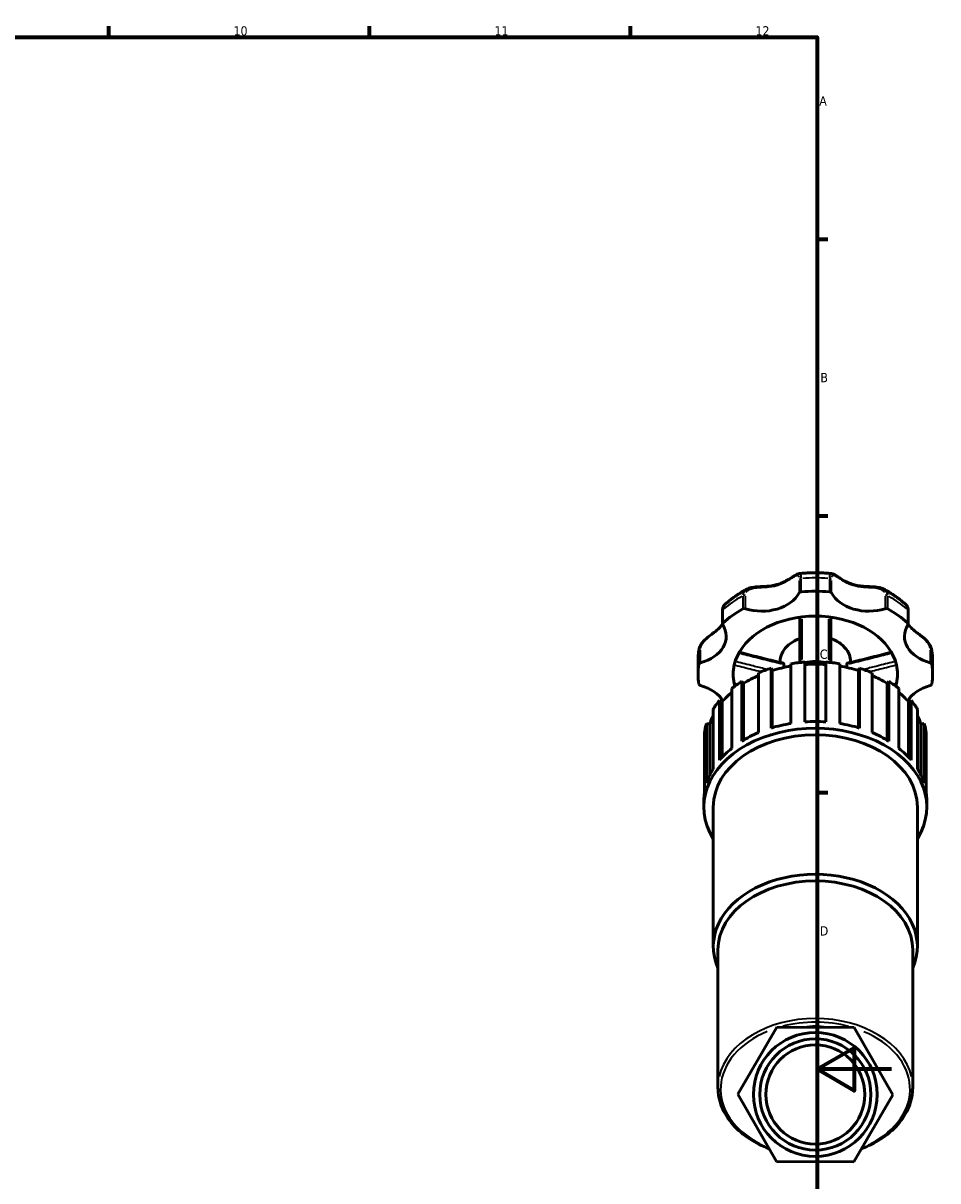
# Model space of a CAD drawing. Header units: millimetres. Extents: x 0 to 908, y 0 to 1069.
# Tile 5 of 7: x 608 to 853, y 267 to 578. Entities that reach past the tile are written whole.
import ezdxf

# ---------------------------------------------------------------- set-up
doc = ezdxf.new("R2010")
doc.units = ezdxf.units.MM
for name, color, linetype, lineweight in [('Border (ISO)', 7, 'Continuous', 70), ('Visible (ISO)', 7, 'Continuous', 50), ('Visible Narrow (ISO)', 7, 'Continuous', 35)]:
    doc.layers.add(name, color=color, linetype=linetype, lineweight=lineweight)
doc.styles.add('Note Text (ISO)', font='tahoma.ttf')

# ---------------------------------------------------------------- blocks, each defined once
blk = doc.blocks.new('Borders Default Border')
at = {"layer": 'Border (ISO)'}
for p, q in [((630.75, 574), (630.75, 576.9)), ((700.83, 574), (700.83, 576.9)), ((770.92, 574), (770.92, 576.9)), ((821, 519.75), (823.9, 519.75)), ((821, 445.5), (823.9, 445.5)), ((821, 371.25), (823.9, 371.25))]:
    blk.add_line(p, q, dxfattribs=at)
at = {"layer": 'Border (ISO)', "flags": 128}
for points in [[(20, 20), (20, 574), (821, 574), (821, 20), (20, 20)], [(841, 297), (821, 297), (831, 302.77), (831, 291.23), (821, 297)]]:
    blk.add_lwpolyline(points, dxfattribs=at)
at = {"layer": 'Border (ISO)', "color": 232, "true_color": 0xca0064, "char_height": 2.5, "attachment_point": 7, "style": 'Note Text (ISO)'}
for s, insert in [('10', (664.29, 574.35)), ('11', (734.37, 574.4)), ('12', (804.46, 574.4)), ('A', (821.59, 555.62)), ('B', (821.89, 481.37)), ('C', (821.73, 407.08)), ('D', (821.73, 332.88))]:
    blk.add_mtext(s, dxfattribs=dict(at, insert=insert))

msp = doc.modelspace()

# ---------------------------------------------------------------- linework, layer by layer
at = {"layer": 'Visible (ISO)'}
for p, q in [((795.599, 420.02), (795.599, 416.457)), ((845.455, 416.457), (845.455, 420.02)), ((789.027, 403.01), (789.027, 406.574)), ((808.657, 404.606), (808.936, 404)), ((808.657, 388.569), (808.657, 404.606)), ((808.936, 404), (808.936, 388.653)), ((811.077, 406.161), (811.077, 406.4)), ((812.062, 404.815), (812.062, 405.699)), ((813.983, 405.83), (813.983, 389.793)), ((817.727, 390.212), (817.727, 406.249)), ((823.327, 406.249), (823.327, 390.212)), ((827.071, 389.793), (827.071, 405.83)), ((828.992, 404.815), (828.992, 405.699)), ((829.977, 406.161), (829.977, 406.4)), ((832.118, 404), (832.397, 404.606)), ((832.118, 404), (832.118, 388.653)), ((832.397, 404.606), (832.397, 388.569)), ((852.027, 403.01), (852.027, 406.574)), ((800.749, 401.062), (801.28, 400.546)), ((800.749, 385.025), (800.749, 401.062)), ((805.28, 403.389), (805.28, 387.352)), ((835.774, 387.352), (835.774, 403.389)), ((839.774, 400.546), (840.305, 401.062)), ((840.305, 401.062), (840.305, 385.025)), ((798.069, 399.167), (798.069, 383.129)), ((801.28, 400.546), (801.28, 385.347)), ((839.774, 400.546), (839.774, 385.347)), ((842.985, 383.129), (842.985, 399.167)), ((794.778, 395.963), (795.507, 395.588)), ((794.778, 379.926), (794.778, 395.963)), ((795.507, 395.588), (795.507, 380.753)), ((845.547, 395.588), (846.276, 395.963)), ((845.547, 395.588), (845.547, 380.753)), ((846.276, 395.963), (846.276, 379.926)), ((793.057, 393.575), (793.057, 377.538)), ((847.997, 377.538), (847.997, 393.575)), ((791.326, 389.809), (792.184, 389.612)), ((791.326, 373.772), (791.326, 389.809)), ((792.184, 389.612), (792.184, 375.933)), ((848.87, 389.612), (849.728, 389.809)), ((848.87, 389.612), (848.87, 375.933)), ((849.728, 389.809), (849.728, 373.772)), ((790.733, 387.162), (790.733, 371.124)), ((850.321, 371.124), (850.321, 387.162)), ((790.602, 367.363), (790.602, 369.145)), ((793.122, 329.943), (793.122, 367.363)), ((847.932, 329.943), (847.932, 367.363)), ((850.452, 367.363), (850.452, 369.145)), ((794.382, 292.126), (794.382, 329.052)), ((846.672, 292.126), (846.672, 329.052)), ((810.202, 308.27), (799.743, 290.309)), ((830.986, 308.193), (810.202, 308.27)), ((841.311, 290.154), (830.986, 308.193)), ((799.743, 290.309), (810.068, 272.27)), ((830.852, 272.193), (841.311, 290.154)), ((810.068, 272.27), (830.852, 272.193))]:
    msp.add_line(p, q, dxfattribs=at)
for radius in [16.625, 14.925, 13.3]:
    msp.add_circle((820.527, 290.231), radius, dxfattribs=at)
for centre, major_axis, start_param, end_param in [((806.189, 427.486), (10.691, 0), 4.2891247, 5.9210514), ((816.842, 424.632), (-0.7, 0), 4.8323273, 5.9210514), ((820.527, 403.01), (31.5, 0), 1.450858, 1.6907347), ((824.212, 424.632), (0.7, 0), 0.3621339, 1.450858), ((834.865, 427.486), (-10.691, 0), 0.3621339, 1.9940606), ((820.527, 403.01), (31.5, 0), 2.2362562, 2.4761328), ((801.51, 420.142), (0.7, 0), 1.1475321, 2.2362562), ((839.544, 420.142), (0.7, 0), 0.9053365, 1.9940606), ((820.527, 403.01), (31.5, 0), 0.6654598, 0.9053365), ((796.299, 416.457), (-0.7, 0), 5.6177255, 6.7064496), ((820.527, 403.01), (-22.05, 0), 4.8735584, 6.1220159), ((820.527, 403.01), (22.05, 0), 1.409627, 1.7319657), ((820.527, 403.01), (22.05, 0), 0.1611694, 1.409627), ((844.755, 416.457), (0.7, 0), 5.8599211, 6.9486451), ((785.913, 413.148), (10.691, 0), 5.0745229, 6.7064496), ((855.141, 413.148), (-10.691, 0), 5.8599211, 7.4918477), ((820.527, 403.01), (-31.5, 0), 6.163247, 6.4031236), ((789.948, 405.616), (-0.7, 0), 5.0745229, 6.163247), ((820.527, 403.01), (-22.05, 0), 6.1220159, 6.4443547), ((820.527, 385.182), (29.925, 0), 1.9786599, 2.1054105), ((820.527, 385.182), (29.027, 0), 1.7981876, 1.9815669), ((820.527, 385.182), (29.925, 0), 1.6645006, 1.7912513), ((820.527, 399.767), (9.45, 0), 1.2699839, 1.8716088), ((820.527, 385.182), (29.027, 0), 1.474185, 1.6674076), ((820.527, 385.182), (29.925, 0), 1.3503414, 1.477092), ((820.527, 385.182), (29.027, 0), 1.1600258, 1.3434051), ((820.527, 385.182), (29.925, 0), 1.0361821, 1.1629327), ((820.527, 403.01), (22.05, 0), 6.1220159, 6.4443547), ((851.106, 405.616), (0.7, 0), 0.1199383, 1.2086624), ((820.527, 403.01), (31.5, 0), 6.163247, 6.4031236), ((820.527, 385.182), (29.925, 0), 2.2928192, 2.4195698), ((820.527, 385.182), (29.027, 0), 2.1238253, 2.2957262), ((820.527, 385.182), (29.027, 0), 0.8458665, 1.0177673), ((820.527, 385.182), (29.925, 0), 0.7220229, 0.8487735), ((789.948, 400.404), (-0.7, 0), 0.1199383, 1.2086624), ((785.913, 392.872), (10.691, 0), 0.4059903, 1.2086624), ((820.527, 385.182), (29.027, 0), 2.4554266, 2.6098854), ((820.527, 403.01), (-22.05, 0), 0.1611694, 0.2050374), ((820.527, 403.01), (22.05, 0), 6.0781479, 6.1220159), ((820.527, 385.182), (29.027, 0), 0.5317072, 0.6861661), ((855.141, 392.872), (10.691, 0), 1.9329302, 2.7356023), ((851.106, 400.404), (0.7, 0), 5.0745229, 6.163247), ((820.527, 385.182), (29.925, 0), 2.6069784, 2.7337291), ((820.527, 385.182), (29.925, 0), 0.4078636, 0.5346142), ((820.527, 385.182), (-29.027, 0), 5.9541706, 6.0656373), ((820.527, 385.182), (29.027, 0), 0.217548, 0.3290147), ((820.527, 367.363), (-29.925, 0), 2.7282654, 6.6965126), ((820.527, 385.182), (-29.925, 0), 6.0627304, 6.189481), ((820.527, 369.145), (-29.925, 0), 4.9328439, 5.1202526), ((820.527, 369.145), (-29.925, 0), 4.6186847, 4.8060933), ((820.527, 369.145), (-29.925, 0), 4.3045254, 4.491934), ((820.527, 385.182), (29.925, 0), 0.0937043, 0.2204549), ((820.527, 367.363), (-27.405, 0), 3.1415927, 6.2831853), ((820.527, 369.145), (-29.925, 0), 5.2470032, 5.4344118), ((820.527, 369.145), (-29.925, 0), 3.9903661, 4.1777748), ((820.527, 369.145), (-29.925, 0), 5.5611625, 5.7485711), ((820.527, 369.145), (-29.925, 0), 3.6762069, 3.8636155), ((820.527, 369.145), (-29.925, 0), 5.8753217, 6.0627304), ((820.527, 369.145), (29.925, 0), 0.2204549, 0.4078636), ((820.527, 369.145), (-29.925, 0), 6.189481, 6.2831853), ((820.527, 369.145), (29.925, 0), 0, 0.0937043), ((820.527, 329.943), (-27.405, 0), 2.8371794, 6.5875985), ((820.527, 329.052), (-26.145, 0), 3.1415927, 6.2831853)]:
    msp.add_ellipse(centre, major_axis=major_axis, ratio=0.7071068, start_param=start_param, end_param=end_param, dxfattribs=at)
for points, knots in [([(802.128, 425.83), (802.483, 426.02), (802.873, 426.146), (803.795, 426.35), (804.338, 426.407), (805.234, 426.472), (805.586, 426.489), (806.362, 426.527), (806.785, 426.546), (807.717, 426.609), (808.221, 426.657), (809.233, 426.806), (809.738, 426.91), (810.718, 427.184), (811.192, 427.354), (812.106, 427.751), (812.546, 427.978), (813.385, 428.458), (813.785, 428.712), (814.458, 429.149), (814.739, 429.336), (815.202, 429.621), (815.389, 429.729), (815.772, 429.91), (815.967, 429.987), (816.209, 430.012)], [0.2775925, 0.2775925, 0.2775925, 0.2775925, 0.4052585, 0.4052585, 0.5681733, 0.5681733, 0.6731903, 0.6731903, 0.8014676, 0.8014676, 0.960271, 0.960271, 1.1285553, 1.1285553, 1.2968395, 1.2968395, 1.4651238, 1.4651238, 1.633408, 1.633408, 1.7666248, 1.7666248, 1.86353, 1.86353, 1.9604351, 1.9604351, 1.9604351, 1.9604351]), ([(816.209, 430.012), (816.782, 430.07), (817.356, 430.117), (818.507, 430.187), (819.084, 430.211), (820.238, 430.234), (820.816, 430.234), (821.97, 430.211), (822.547, 430.187), (823.698, 430.117), (824.272, 430.07), (824.845, 430.012)], [4.56861268, 4.56861268, 4.56861268, 4.56861268, 4.6261232, 4.6261232, 4.68363372, 4.68363372, 4.74114424, 4.74114424, 4.79865476, 4.79865476, 4.85616528, 4.85616528, 4.85616528, 4.85616528]), ([(824.845, 430.012), (825.056, 429.99), (825.231, 429.927), (825.623, 429.755), (825.836, 429.631), (826.295, 429.348), (826.539, 429.187), (827.082, 428.832), (827.384, 428.638), (828.09, 428.211), (828.501, 427.98), (829.374, 427.556), (829.837, 427.364), (830.794, 427.044), (831.288, 426.917), (832.308, 426.724), (832.833, 426.658), (833.907, 426.565), (834.457, 426.538), (835.448, 426.49), (835.888, 426.469), (836.666, 426.408), (837.005, 426.372), (837.619, 426.273), (837.895, 426.215), (838.428, 426.058), (838.686, 425.959), (838.926, 425.83)], [0.3251438, 0.3251438, 0.3251438, 0.3251438, 0.4096265, 0.4096265, 0.5212387, 0.5212387, 0.6374534, 0.6374534, 0.7675018, 0.7675018, 0.9295191, 0.9295191, 1.0978033, 1.0978033, 1.2660874, 1.2660874, 1.4343715, 1.4343715, 1.6018117, 1.6018117, 1.732688, 1.732688, 1.8348816, 1.8348816, 1.9214333, 1.9214333, 2.0079851, 2.0079851, 2.0079851, 2.0079851]), ([(796.083, 421.574), (796.439, 421.902), (796.804, 422.22), (797.556, 422.841), (797.942, 423.143), (798.732, 423.729), (799.136, 424.013), (799.963, 424.563), (800.384, 424.829), (801.244, 425.343), (801.682, 425.591), (802.128, 425.83)], [3.79610772, 3.79610772, 3.79610772, 3.79610772, 3.84970142, 3.84970142, 3.90329512, 3.90329512, 3.95688882, 3.95688882, 4.01048253, 4.01048253, 4.06407623, 4.06407623, 4.06407623, 4.06407623]), ([(838.926, 425.83), (839.372, 425.591), (839.81, 425.343), (840.67, 424.829), (841.091, 424.563), (841.918, 424.013), (842.322, 423.729), (843.112, 423.143), (843.498, 422.841), (844.25, 422.22), (844.615, 421.902), (844.971, 421.574)], [5.36070173, 5.36070173, 5.36070173, 5.36070173, 5.41429543, 5.41429543, 5.46788914, 5.46788914, 5.52148284, 5.52148284, 5.57507654, 5.57507654, 5.62867024, 5.62867024, 5.62867024, 5.62867024]), ([(796.083, 421.574), (795.99, 421.489), (795.922, 421.395), (795.811, 421.207), (795.77, 421.11), (795.702, 420.912), (795.676, 420.81), (795.636, 420.599), (795.622, 420.489), (795.603, 420.261), (795.599, 420.143), (795.599, 420.02)], [2.06206072, 2.06206072, 2.06206072, 2.06206072, 2.10676156, 2.10676156, 2.15146241, 2.15146241, 2.19616325, 2.19616325, 2.24086409, 2.24086409, 2.28556493, 2.28556493, 2.28556493, 2.28556493]), ([(845.455, 420.02), (845.455, 420.143), (845.451, 420.261), (845.432, 420.489), (845.418, 420.599), (845.378, 420.81), (845.352, 420.912), (845.284, 421.11), (845.243, 421.207), (845.132, 421.395), (845.064, 421.489), (844.971, 421.574)], [0, 0, 0, 0, 0.04469939, 0.04469939, 0.08939877, 0.08939877, 0.13409816, 0.13409816, 0.17879755, 0.17879755, 0.22349693, 0.22349693, 0.22349693, 0.22349693]), ([(789.289, 409.645), (789.35, 410.005), (789.48, 410.358), (789.858, 411.072), (790.12, 411.43), (790.73, 412.122), (791.084, 412.454), (791.844, 413.103), (792.251, 413.415), (793.128, 414.079), (793.584, 414.418), (794.28, 414.988), (794.545, 415.222), (795.055, 415.727), (795.293, 415.999), (795.536, 416.329), (795.568, 416.375), (795.6, 416.422)], [0.0481534, 0.0481534, 0.0481534, 0.0481534, 0.1601422, 0.1601422, 0.2862116, 0.2862116, 0.4212734, 0.4212734, 0.5721202, 0.5721202, 0.7633475, 0.7633475, 0.8999146, 0.8999146, 1.0541265, 1.0541265, 1.0789542, 1.0789542, 1.0789542, 1.0789542]), ([(816.327, 418.316), (816.327, 417.867), (816.327, 417.417), (816.327, 414.59), (816.327, 412.215), (816.327, 409.846), (816.327, 409.1), (816.327, 408.355), (816.327, 407.142), (816.327, 406.673), (816.327, 406.205)], [0.4070264, 0.4070264, 0.4070264, 0.4070264, 0.5561217, 0.5561217, 1.3448703, 1.3448703, 1.3448703, 1.5932236, 1.5932236, 1.7499057, 1.7499057, 1.7499057, 1.7499057]), ([(824.727, 406.205), (824.727, 406.676), (824.727, 407.148), (824.727, 408.369), (824.727, 409.12), (824.727, 409.871), (824.727, 411.097), (824.727, 412.325), (824.727, 415.14), (824.727, 416.728), (824.727, 418.316)], [0.3246735, 0.3246735, 0.3246735, 0.3246735, 0.4823616, 0.4823616, 0.732515, 0.732515, 0.732515, 1.1407748, 1.1407748, 1.6675528, 1.6675528, 1.6675528, 1.6675528]), ([(845.454, 416.422), (845.55, 416.282), (845.654, 416.144), (845.994, 415.732), (846.253, 415.465), (846.835, 414.933), (847.159, 414.668), (847.791, 414.178), (848.088, 413.957), (848.643, 413.537), (848.897, 413.343), (849.37, 412.965), (849.589, 412.783), (850.19, 412.25), (850.564, 411.877), (851.171, 411.107), (851.413, 410.716), (851.663, 410.089), (851.727, 409.868), (851.765, 409.645)], [1.2066134, 1.2066134, 1.2066134, 1.2066134, 1.2815851, 1.2815851, 1.4357976, 1.4357976, 1.5900101, 1.5900101, 1.7109011, 1.7109011, 1.8069683, 1.8069683, 1.8885015, 1.8885015, 2.0353051, 2.0353051, 2.168022, 2.168022, 2.2374107, 2.2374107, 2.2374107, 2.2374107]), ([(811.077, 406.4), (811.077, 407.114), (811.23, 407.828), (811.824, 409.192), (812.272, 409.84), (813.428, 411.018), (814.146, 411.543), (815.388, 412.2), (815.848, 412.402), (816.327, 412.575)], [3.1415927, 3.1415927, 3.1415927, 3.1415927, 3.4403399, 3.4403399, 3.7479363, 3.7479363, 4.0695447, 4.0695447, 4.2423149, 4.2423149, 4.2423149, 4.2423149]), ([(824.727, 412.575), (825.285, 412.374), (825.816, 412.133), (827.118, 411.402), (827.828, 410.85), (828.963, 409.604), (829.393, 408.913), (829.869, 407.603), (829.977, 407.002), (829.977, 406.4)], [5.182463, 5.182463, 5.182463, 5.182463, 5.3835937, 5.3835937, 5.7111988, 5.7111988, 6.0315824, 6.0315824, 6.2831853, 6.2831853, 6.2831853, 6.2831853]), ([(789.027, 406.574), (789.027, 406.779), (789.031, 406.985), (789.045, 407.396), (789.055, 407.602), (789.083, 408.012), (789.1, 408.217), (789.142, 408.626), (789.167, 408.831), (789.223, 409.239), (789.254, 409.442), (789.289, 409.645)], [3.14159265, 3.14159265, 3.14159265, 3.14159265, 3.1656784, 3.1656784, 3.18976414, 3.18976414, 3.21384989, 3.21384989, 3.23793563, 3.23793563, 3.26202137, 3.26202137, 3.26202137, 3.26202137]), ([(800.111, 408.9), (800.56, 408.786), (801.01, 408.672), (802.333, 408.337), (803.206, 408.116), (804.954, 407.676), (805.828, 407.457), (807.578, 407.02), (808.452, 406.803), (810.203, 406.372), (811.08, 406.159), (811.957, 405.949)], [0.2297167, 0.2297167, 0.2297167, 0.2297167, 0.3729721, 0.3729721, 0.6513969, 0.6513969, 0.9298217, 0.9298217, 1.2082465, 1.2082465, 1.4866713, 1.4866713, 1.4866713, 1.4866713]), ([(829.097, 405.949), (829.974, 406.159), (830.851, 406.372), (832.602, 406.803), (833.477, 407.02), (835.226, 407.457), (836.1, 407.676), (837.848, 408.116), (838.721, 408.337), (840.044, 408.672), (840.494, 408.786), (840.943, 408.9)], [0.1020466, 0.1020466, 0.1020466, 0.1020466, 0.3804713, 0.3804713, 0.6588961, 0.6588961, 0.9373209, 0.9373209, 1.2157457, 1.2157457, 1.3590011, 1.3590011, 1.3590011, 1.3590011]), ([(851.765, 409.645), (851.8, 409.442), (851.831, 409.239), (851.887, 408.831), (851.912, 408.626), (851.954, 408.217), (851.971, 408.012), (851.999, 407.602), (852.01, 407.396), (852.024, 406.985), (852.027, 406.779), (852.027, 406.574)], [6.16275659, 6.16275659, 6.16275659, 6.16275659, 6.18684233, 6.18684233, 6.21092807, 6.21092807, 6.23501382, 6.23501382, 6.25909956, 6.25909956, 6.28318531, 6.28318531, 6.28318531, 6.28318531]), ([(811.957, 405.949), (811.986, 405.942), (812.01, 405.92), (812.039, 405.861), (812.048, 405.835), (812.059, 405.773), (812.062, 405.739), (812.062, 405.699)], [0.06949104, 0.06949104, 0.06949104, 0.06949104, 0.09926248, 0.09926248, 0.116395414, 0.116395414, 0.132985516, 0.132985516, 0.132985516, 0.132985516]), ([(828.992, 405.699), (828.992, 405.765), (829.001, 405.819), (829.033, 405.907), (829.059, 405.937), (829.093, 405.948), (829.095, 405.949), (829.097, 405.949)], [0, 0, 0, 0, 0.028007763, 0.028007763, 0.061153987, 0.061153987, 0.063523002, 0.063523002, 0.063523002, 0.063523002]), ([(798.839, 400.319), (798.829, 400.321), (798.817, 400.338), (798.791, 400.4), (798.777, 400.448), (798.763, 400.508)], [0.059191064, 0.059191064, 0.059191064, 0.059191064, 0.08292237, 0.08292237, 0.108680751, 0.108680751, 0.108680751, 0.108680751]), ([(842.291, 400.508), (842.277, 400.446), (842.263, 400.398), (842.237, 400.337), (842.225, 400.321), (842.215, 400.319)], [0, 0, 0, 0, 0.026423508, 0.026423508, 0.04939697, 0.04939697, 0.04939697, 0.04939697]), ([(808.125, 275.665), (806.284, 276.372), (804.562, 277.238), (801.219, 279.394), (799.652, 280.726), (797.082, 283.661), (796.079, 285.263), (794.729, 288.619), (794.382, 290.372), (794.382, 292.126)], [2.068656, 2.068656, 2.068656, 2.068656, 2.3099832, 2.3099832, 2.5871864, 2.5871864, 2.8643895, 2.8643895, 3.1415927, 3.1415927, 3.1415927, 3.1415927]), ([(846.672, 292.126), (846.672, 290.372), (846.325, 288.619), (844.975, 285.263), (843.972, 283.661), (841.402, 280.726), (839.836, 279.394), (836.472, 277.226), (834.725, 276.35), (832.858, 275.638)], [0, 0, 0, 0, 0.2772031, 0.2772031, 0.5544063, 0.5544063, 0.8316094, 0.8316094, 1.0760425, 1.0760425, 1.0760425, 1.0760425])]:
    msp.add_open_spline(points, degree=3, knots=knots, dxfattribs=at)
for points in [[(816.334, 406.133), (816.329, 406.156), (816.327, 406.18), (816.327, 406.205)], [(824.727, 406.205), (824.727, 406.18), (824.725, 406.156), (824.72, 406.133)], [(798.839, 400.319), (799.029, 400.27), (799.219, 400.222), (799.409, 400.174)], [(841.645, 400.174), (841.835, 400.222), (842.025, 400.27), (842.215, 400.319)]]:
    msp.add_open_spline(points, degree=3, dxfattribs=at)
at = {"layer": 'Visible Narrow (ISO)'}
for p, q in [((816.187, 428.193), (816.187, 424.986)), ((816.758, 425.302), (816.758, 428.509)), ((824.296, 428.509), (824.296, 425.302)), ((824.867, 424.986), (824.867, 428.193)), ((801.078, 423.917), (801.078, 420.709)), ((801.798, 420.771), (801.798, 423.979)), ((839.256, 423.979), (839.256, 420.771)), ((839.976, 420.709), (839.976, 423.917)), ((795.748, 416.94), (795.748, 420.148)), ((845.306, 420.148), (845.306, 416.94)), ((789.253, 409.061), (789.253, 405.853)), ((789.7, 406.257), (789.7, 409.464)), ((851.354, 409.464), (851.354, 406.257)), ((851.801, 405.853), (851.801, 409.061))]:
    msp.add_line(p, q, dxfattribs=at)
msp.add_arc((820.527, 290.939), 17.625, 79.76797, 99.80547, dxfattribs=at)
for centre, major_axis, start_param, end_param in [((820.527, 406.574), (31.5, 0), 1.4628518, 1.6787408), ((816.842, 428.196), (-0.7, 0), 4.8867635, 5.8666152), ((824.212, 428.196), (0.7, 0), 0.4165701, 1.3964218), ((820.527, 406.574), (31.5, 0), 2.24825, 2.464139), ((801.51, 423.706), (-0.7, 0), 4.3435609, 5.3234126), ((839.544, 423.706), (0.7, 0), 0.9597727, 1.9396244), ((820.527, 406.574), (31.5, 0), 0.6774537, 0.8933427), ((796.299, 420.02), (-0.7, 0), 5.6509985, 6.2499123), ((844.755, 420.02), (0.7, 0), 0.033273, 0.6321868), ((820.527, 406.4), (-9.45, 0), 5.2284551, 6.2276732), ((820.527, 406.4), (9.45, 0), 0.0555121, 1.0547302), ((820.527, 406.574), (-31.5, 0), 6.1692439, 6.2771884), ((789.948, 409.18), (-0.7, 0), 5.1289591, 6.1088108), ((851.106, 409.18), (0.7, 0), 0.1743745, 1.1542262), ((820.527, 406.574), (31.5, 0), 0.0059969, 0.1139414), ((820.527, 292.126), (26.145, 0), 0.1570796, 2.984513), ((820.527, 291.631), (25.445, 0), 1.2091276, 1.9219364), ((820.527, 291.631), (-25.445, 0), 5.2461996, 7.2262758), ((820.527, 291.631), (25.445, 0), 5.3369531, 7.3156297)]:
    msp.add_ellipse(centre, major_axis=major_axis, ratio=0.7071068, start_param=start_param, end_param=end_param, dxfattribs=at)
for points, knots in [([(801.954, 424.903), (802.014, 425.034), (802.092, 425.155), (802.388, 425.507), (802.669, 425.696), (803.407, 426.009), (803.888, 426.111), (804.933, 426.246), (805.499, 426.277), (806.764, 426.342), (807.465, 426.376), (809.092, 426.559), (810.01, 426.753), (811.733, 427.367), (812.537, 427.786), (813.898, 428.609), (814.475, 429.011), (815.237, 429.441), (815.487, 429.547), (815.82, 429.543), (815.93, 429.481), (816.06, 429.277), (816.098, 429.176), (816.126, 429.053)], [0.1142792, 0.1142792, 0.1142792, 0.1142792, 0.181011, 0.181011, 0.3258199, 0.3258199, 0.5000343, 0.5000343, 0.6823148, 0.6823148, 0.9056295, 0.9056295, 1.2117979, 1.2117979, 1.5180739, 1.5180739, 1.7918654, 1.7918654, 1.965794, 1.965794, 2.0940918, 2.0940918, 2.171304, 2.171304, 2.171304, 2.171304]), ([(816.757, 428.819), (816.748, 429.283), (816.689, 429.627), (816.498, 429.949), (816.395, 430.012), (816.265, 430.014)], [-2.26932571, -2.26932571, -2.26932571, -2.26932571, -2.09409182, -2.09409182, -1.9766925, -1.9766925, -1.9766925, -1.9766925]), ([(824.789, 430.014), (824.648, 430.011), (824.538, 429.938), (824.391, 429.65), (824.345, 429.457), (824.308, 429.091), (824.3, 428.961), (824.297, 428.82)], [-0.30888658, -0.30888658, -0.30888658, -0.30888658, -0.18101094, -0.18101094, -0.06961959, -0.06961959, -0.01625719, -0.01625719, -0.01625719, -0.01625719]), ([(824.928, 429.053), (824.953, 429.16), (824.984, 429.249), (825.109, 429.477), (825.233, 429.549), (825.592, 429.54), (825.845, 429.427), (826.459, 429.076), (826.822, 428.834), (827.706, 428.27), (828.244, 427.942), (829.61, 427.248), (830.474, 426.919), (832.285, 426.499), (833.233, 426.405), (835.043, 426.298), (835.912, 426.277), (837.219, 426.101), (837.695, 425.995), (838.385, 425.691), (838.634, 425.524), (838.938, 425.193), (839.03, 425.053), (839.1, 424.902)], [0.1142792, 0.1142792, 0.1142792, 0.1142792, 0.1810109, 0.1810109, 0.3258197, 0.3258197, 0.5000342, 0.5000342, 0.6823146, 0.6823146, 0.9056391, 0.9056391, 1.2118348, 1.2118348, 1.5181331, 1.5181331, 1.7919196, 1.7919196, 1.9658362, 1.9658362, 2.0941418, 2.0941418, 2.171304, 2.171304, 2.171304, 2.171304]), ([(802.03, 425.775), (801.84, 425.661), (801.674, 425.528), (801.352, 425.166), (801.22, 424.92), (801.11, 424.506), (801.088, 424.361), (801.081, 424.209)], [-0.26371291, -0.26371291, -0.26371291, -0.26371291, -0.18101104, -0.18101104, -0.06961963, -0.06961963, -0.01387963, -0.01387963, -0.01387963, -0.01387963]), ([(839.973, 424.209), (839.949, 424.691), (839.774, 425.111), (839.338, 425.561), (839.19, 425.676), (839.024, 425.775)], [-2.27170322, -2.27170322, -2.27170322, -2.27170322, -2.09414183, -2.09414183, -2.02186499, -2.02186499, -2.02186499, -2.02186499]), ([(845.001, 421.544), (845.028, 421.515), (845.054, 421.481), (845.166, 421.303), (845.233, 421.103), (845.29, 420.72), (845.302, 420.575), (845.305, 420.418)], [-0.21232209, -0.21232209, -0.21232209, -0.21232209, -0.18115701, -0.18115701, -0.06967577, -0.06967577, -0.01117485, -0.01117485, -0.01117485, -0.01117485]), ([(816.944, 406.797), (816.945, 406.966), (816.946, 407.136), (816.953, 408.051), (816.958, 408.797), (816.961, 409.543), (816.974, 411.915), (816.98, 414.291), (816.986, 417.042), (816.987, 417.415), (816.987, 417.788)], [-1.649708, -1.649708, -1.649708, -1.649708, -1.5932236, -1.5932236, -1.3448703, -1.3448703, -1.3448703, -0.5561217, -0.5561217, -0.4324812, -0.4324812, -0.4324812, -0.4324812]), ([(824.067, 417.788), (824.069, 416.276), (824.073, 414.765), (824.082, 412.025), (824.086, 410.796), (824.092, 409.569), (824.096, 408.816), (824.101, 408.065), (824.108, 407.142), (824.109, 406.97), (824.11, 406.797)], [-1.642098, -1.642098, -1.642098, -1.642098, -1.1407748, -1.1407748, -0.732515, -0.732515, -0.732515, -0.4823616, -0.4823616, -0.4248711, -0.4248711, -0.4248711, -0.4248711]), ([(789.737, 410.039), (789.744, 410.075), (789.751, 410.111), (789.823, 410.423), (789.936, 410.704), (790.294, 411.34), (790.567, 411.692), (791.252, 412.421), (791.679, 412.789), (792.544, 413.483), (792.982, 413.808), (793.858, 414.487), (794.286, 414.838), (794.932, 415.468), (795.174, 415.74), (795.39, 416.024)], [0.05484106, 0.05484106, 0.05484106, 0.05484106, 0.06967589, 0.06967589, 0.18115732, 0.18115732, 0.32608318, 0.32608318, 0.50026826, 0.50026826, 0.6826691, 0.6826691, 0.89304588, 0.89304588, 1.04198016, 1.04198016, 1.04198016, 1.04198016]), ([(845.664, 416.024), (845.929, 415.674), (846.235, 415.345), (847.09, 414.555), (847.69, 414.105), (848.808, 413.248), (849.304, 412.862), (850.031, 412.183), (850.286, 411.918), (850.925, 411.127), (851.215, 410.568), (851.315, 410.038)], [1.24357972, 1.24357972, 1.24357972, 1.24357972, 1.42676404, 1.42676404, 1.7001615, 1.7001615, 1.89809124, 1.89809124, 2.01379281, 2.01379281, 2.23072365, 2.23072365, 2.23072365, 2.23072365]), ([(800.601, 408.549), (801.308, 408.37), (802.015, 408.19), (804.372, 407.595), (806.022, 407.18), (807.674, 406.77), (808.52, 406.56), (809.367, 406.351), (810.628, 406.044), (811.042, 405.944), (811.456, 405.844)], [0.3000071, 0.3000071, 0.3000071, 0.3000071, 0.5253926, 0.5253926, 1.0507851, 1.0507851, 1.0507851, 1.3197515, 1.3197515, 1.4509704, 1.4509704, 1.4509704, 1.4509704]), ([(829.598, 405.844), (830.009, 405.943), (830.42, 406.042), (831.675, 406.348), (832.519, 406.556), (833.362, 406.766), (835.017, 407.177), (836.67, 407.592), (839.033, 408.189), (839.743, 408.369), (840.454, 408.549)], [0.1377474, 0.1377474, 0.1377474, 0.1377474, 0.2680254, 0.2680254, 0.5360507, 0.5360507, 0.5360507, 1.0623843, 1.0623843, 1.2887107, 1.2887107, 1.2887107, 1.2887107]), ([(799.126, 405.42), (800.607, 405.046), (802.089, 404.673), (804.269, 404.129), (804.966, 403.955), (805.664, 403.782)], [-1.42045773, -1.42045773, -1.42045773, -1.42045773, -0.9484509, -0.9484509, -0.72653382, -0.72653382, -0.72653382, -0.72653382]), ([(807.191, 404.38), (806.062, 404.661), (804.934, 404.944), (802.352, 405.594), (800.9, 405.962), (799.447, 406.331)], [0.58936273, 0.58936273, 0.58936273, 0.58936273, 0.9484509, 0.9484509, 1.41140509, 1.41140509, 1.41140509, 1.41140509]), ([(841.607, 406.331), (840.119, 405.953), (838.63, 405.576), (836.048, 404.926), (834.956, 404.652), (833.863, 404.38)], [0.17746842, 0.17746842, 0.17746842, 0.17746842, 0.65190531, 0.65190531, 0.99951078, 0.99951078, 0.99951078, 0.99951078]), ([(835.39, 403.782), (836.052, 403.946), (836.713, 404.111), (838.893, 404.655), (840.411, 405.037), (841.928, 405.42)], [-0.86233969, -0.86233969, -0.86233969, -0.86233969, -0.65190531, -0.65190531, -0.16841578, -0.16841578, -0.16841578, -0.16841578])]:
    msp.add_open_spline(points, degree=3, knots=knots, dxfattribs=at)
for points in [[(795.749, 420.417), (795.761, 420.958), (795.881, 421.349), (796.055, 421.542)], [(789.285, 409.625), (789.265, 409.501), (789.254, 409.379), (789.253, 409.259)], [(851.801, 409.259), (851.799, 409.379), (851.788, 409.501), (851.767, 409.624)], [(799.545, 400.308), (799.298, 400.371), (799.051, 400.434), (798.804, 400.497)], [(842.25, 400.497), (842.003, 400.434), (841.756, 400.371), (841.509, 400.308)]]:
    msp.add_open_spline(points, degree=3, dxfattribs=at)

# ---------------------------------------------------------------- block references
msp.add_blockref('Borders Default Border', (0, 0))

doc.saveas('drawing.dxf')
